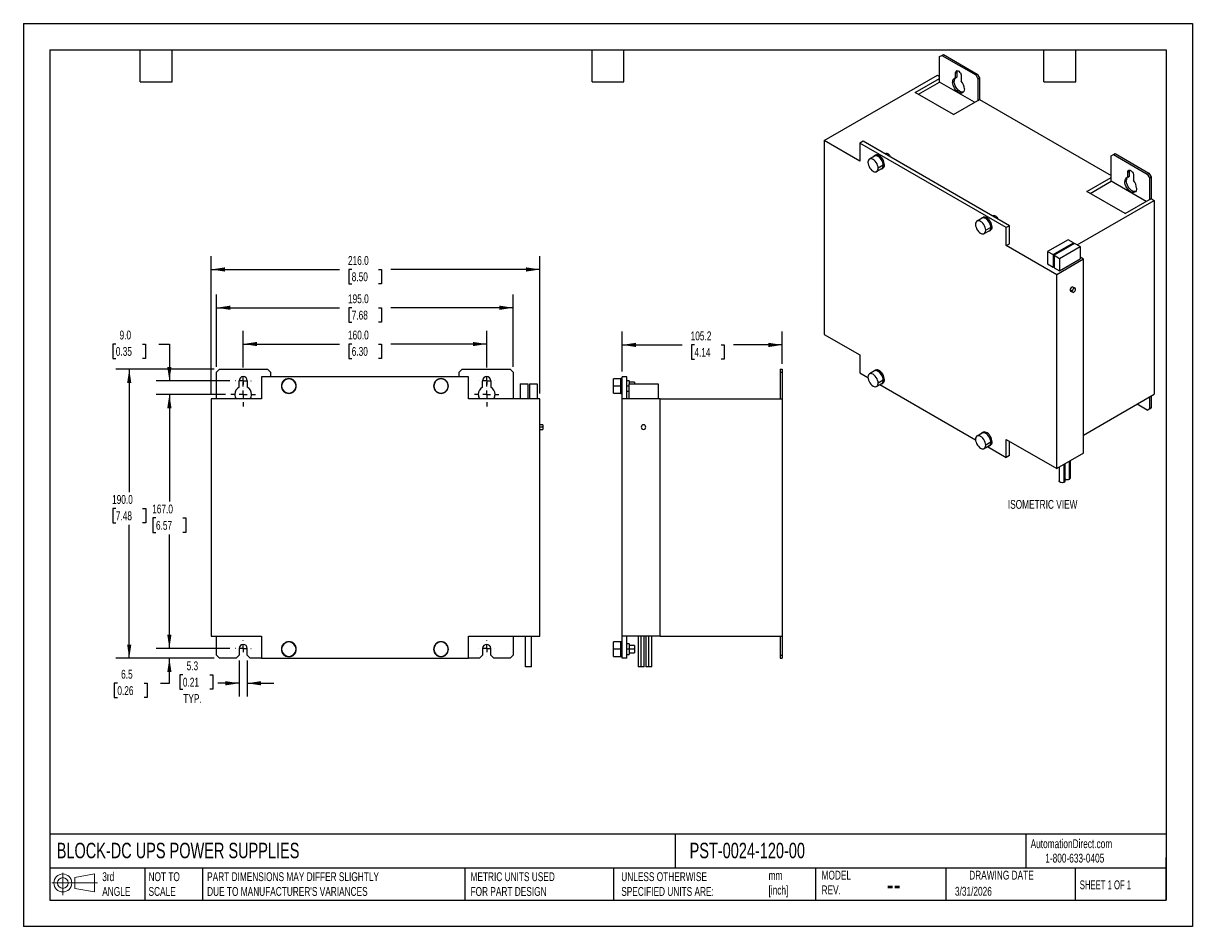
# Model space of a CAD drawing. Header units: millimetres. Extents: x 0 to 768, y 0 to 594.
import ezdxf

# ---------------------------------------------------------------- set-up
doc = ezdxf.new("R2010")
doc.units = ezdxf.units.MM
doc.header["$LTSCALE"] = 2.75
doc.linetypes.add('CENTERX2', pattern=[20.32, 12.7, -2.54, 2.54, -2.54])
doc.layers.add('CENTER', color=40, linetype='CENTERX2')
doc.layers.add('DIMENSIONS', color=140, linetype='Continuous', lineweight=25)
doc.layers.add('TEXT', color=140, linetype='Continuous', lineweight=25)
doc.styles.add('SLDTEXTSTYLE0', font='TXT', dxfattribs={"width": 0.7})
doc.styles.add('SLDTEXTSTYLE1', font='TXT', dxfattribs={"width": 0.65})
doc.dimstyles.new('SLDDIMSTYLE0', dxfattribs={"dimtxt": 5.934521, "dimasz": 9.0805, "dimexe": 0, "dimexo": 0.0625, "dimgap": 1.48363, "dimtad": 0, "dimtih": 1, "dimtoh": 1, "dimdec": 1, "dimrnd": 1e-09, "dimzin": 12, "dimdsep": 46, "dimtxsty": 'SLDTEXTSTYLE0', "dimsah": 1, "dimcen": 0.09, "dimadec": 0, "dimazin": 3, "dimtfac": 1, "dimtdec": 1, "dimtofl": 0, "dimtmove": 0, "dimatfit": 3, "dimfxl": 0, "dimfrac": 2, "dimtolj": 1, "dimtzin": 12, "dimarcsym": 0})
doc.dimstyles.new('SLDDIMSTYLE1', dxfattribs={"dimtxt": 5.934521, "dimasz": 9.0805, "dimexe": 0, "dimexo": 0.0625, "dimgap": 1.48363, "dimtad": 0, "dimtih": 1, "dimtoh": 1, "dimdec": 1, "dimrnd": 1e-09, "dimzin": 4, "dimdsep": 46, "dimtxsty": 'SLDTEXTSTYLE0', "dimsah": 1, "dimcen": 0.09, "dimadec": 0, "dimazin": 1, "dimtfac": 1, "dimtdec": 1, "dimtofl": 0, "dimtmove": 0, "dimatfit": 3, "dimfxl": 0, "dimfrac": 2, "dimtolj": 1, "dimtzin": 12, "dimarcsym": 0})
doc.dimstyles.new('SLDDIMSTYLE2', dxfattribs={"dimtxt": 5.934521, "dimasz": 9.0805, "dimexe": 0, "dimexo": 0.0625, "dimgap": 1.48363, "dimtad": 0, "dimtih": 1, "dimtoh": 1, "dimdec": 1, "dimrnd": 1e-09, "dimzin": 4, "dimdsep": 46, "dimtxsty": 'SLDTEXTSTYLE0', "dimsah": 1, "dimcen": 0.09, "dimadec": 0, "dimazin": 1, "dimtfac": 1, "dimtdec": 1, "dimtmove": 0, "dimatfit": 0, "dimfxl": 0, "dimfrac": 2, "dimtolj": 1, "dimtzin": 12, "dimarcsym": 0})
doc.dimstyles.new('SLDDIMSTYLE3', dxfattribs={"dimtxt": 5.934521, "dimasz": 9.0805, "dimexe": 0, "dimexo": 0.0625, "dimgap": 1.48363, "dimtad": 0, "dimtih": 1, "dimtoh": 1, "dimdec": 1, "dimrnd": 1e-09, "dimzin": 12, "dimdsep": 46, "dimtxsty": 'SLDTEXTSTYLE0', "dimsah": 1, "dimcen": 0.09, "dimadec": 0, "dimazin": 3, "dimtfac": 1, "dimtdec": 1, "dimtmove": 0, "dimatfit": 0, "dimfxl": 0, "dimfrac": 2, "dimtolj": 1, "dimtzin": 12, "dimarcsym": 0})

# ---------------------------------------------------------------- blocks, each defined once
blk = doc.blocks.new('Block11')
at = {"color": 7, "linetype": 'Continuous', "lineweight": 18}
for p, q in [((0, 7.92), (29.9, 7.92)), ((7.12, 14.6), (7.12, 0)), ((15.07, 11.46), (27.98, 13.84)), ((15.07, 4.39), (15.07, 11.46)), ((27.98, 13.84), (27.98, 2.01)), ((15.07, 4.39), (27.98, 2.01))]:
    blk.add_line(p, q, dxfattribs=at)
for radius in [5.91, 3.54]:
    blk.add_circle((7.12, 7.92), radius, dxfattribs=at)
blk = doc.blocks.new('Block12')
at = {"color": 7, "linetype": 'Continuous'}
blk.add_blockref('Block11', (0, 0), dxfattribs=at)
blk = doc.blocks.new('_D')
at = {"layer": 'DIMENSIONS'}
for p, q in [((393.53, 364.87), (393.53, 391.11)), ((498.73, 369.87), (498.73, 391.11)), ((393.53, 382.38), (432.92, 382.38)), ((440.96, 382.38), (438.97, 382.38)), ((438.97, 382.38), (438.97, 372.95)), ((458.6, 382.38), (460.59, 382.38)), ((460.59, 382.38), (460.59, 372.95)), ((498.73, 382.38), (466.64, 382.38)), ((438.97, 372.95), (440.96, 372.95)), ((460.59, 372.95), (458.6, 372.95))]:
    blk.add_line(p, q, dxfattribs=at)
for points in [[(393.53, 382.38), (402.61, 380.98), (402.61, 383.78)], [(498.73, 382.38), (489.65, 383.78), (489.65, 380.98)]]:
    blk.add_solid(points, dxfattribs=at)
at = {"layer": 'DIMENSIONS', "char_height": 5.821, "attachment_point": 1, "style": 'SLDTEXTSTYLE0'}
for s, insert in [('105.2', (438.49, 391.21)), ('4.14', (440.96, 380.45))]:
    blk.add_mtext(s, dxfattribs=dict(at, insert=insert))
blk = doc.blocks.new('_D_1')
at = {"layer": 'DIMENSIONS'}
for p, q in [((144.45, 367.56), (144.45, 391.69)), ((304.45, 367.56), (304.45, 391.69)), ((144.45, 382.96), (207.73, 382.96)), ((215.77, 382.96), (213.78, 382.96)), ((213.78, 382.96), (213.78, 373.52)), ((233.41, 382.96), (235.4, 382.96)), ((235.4, 382.96), (235.4, 373.52)), ((304.45, 382.96), (241.45, 382.96)), ((213.78, 373.52), (215.77, 373.52)), ((235.4, 373.52), (233.41, 373.52))]:
    blk.add_line(p, q, dxfattribs=at)
for points in [[(144.45, 382.96), (153.53, 381.56), (153.53, 384.35)], [(304.45, 382.96), (295.36, 384.35), (295.36, 381.56)]]:
    blk.add_solid(points, dxfattribs=at)
at = {"layer": 'DIMENSIONS', "char_height": 5.821, "attachment_point": 1, "style": 'SLDTEXTSTYLE0'}
for s, insert in [('160.0', (213.31, 391.79)), ('6.30', (215.77, 381.03))]:
    blk.add_mtext(s, dxfattribs=dict(at, insert=insert))
blk = doc.blocks.new('_D_2')
at = {"layer": 'DIMENSIONS'}
for p, q in [((126.95, 367.87), (126.95, 415.53)), ((321.95, 367.87), (321.95, 415.53)), ((126.95, 406.8), (207.73, 406.8)), ((215.77, 406.8), (213.78, 406.8)), ((213.78, 406.8), (213.78, 397.37)), ((233.41, 406.8), (235.4, 406.8)), ((235.4, 406.8), (235.4, 397.37)), ((321.95, 406.8), (241.45, 406.8)), ((213.78, 397.37), (215.77, 397.37)), ((235.4, 397.37), (233.41, 397.37))]:
    blk.add_line(p, q, dxfattribs=at)
for points in [[(126.95, 406.8), (136.03, 405.41), (136.03, 408.2)], [(321.95, 406.8), (312.86, 408.2), (312.86, 405.41)]]:
    blk.add_solid(points, dxfattribs=at)
at = {"layer": 'DIMENSIONS', "char_height": 5.821, "attachment_point": 1, "style": 'SLDTEXTSTYLE0'}
for s, insert in [('195.0', (213.31, 415.63)), ('7.68', (215.77, 404.87))]:
    blk.add_mtext(s, dxfattribs=dict(at, insert=insert))
blk = doc.blocks.new('_D_3')
at = {"layer": 'DIMENSIONS'}
for p, q in [((123.45, 350.37), (123.45, 440.7)), ((339.45, 350.37), (339.45, 440.7)), ((123.45, 431.97), (207.73, 431.97)), ((215.77, 431.97), (213.78, 431.97)), ((213.78, 431.97), (213.78, 422.54)), ((233.41, 431.97), (235.4, 431.97)), ((235.4, 431.97), (235.4, 422.54)), ((339.45, 431.97), (241.45, 431.97)), ((213.78, 422.54), (215.77, 422.54)), ((235.4, 422.54), (233.41, 422.54))]:
    blk.add_line(p, q, dxfattribs=at)
for points in [[(123.45, 431.97), (132.53, 430.58), (132.53, 433.37)], [(339.45, 431.97), (330.36, 433.37), (330.36, 430.58)]]:
    blk.add_solid(points, dxfattribs=at)
at = {"layer": 'DIMENSIONS', "char_height": 5.821, "attachment_point": 1, "style": 'SLDTEXTSTYLE0'}
for s, insert in [('216.0', (213.31, 440.81)), ('8.50', (215.77, 430.05))]:
    blk.add_mtext(s, dxfattribs=dict(at, insert=insert))
blk = doc.blocks.new('_D_4')
at = {"layer": 'DIMENSIONS'}
for p, q in [((132.91, 349.87), (87.21, 349.87)), ((95.95, 349.87), (95.95, 279.38)), ((87.13, 268.62), (85.13, 268.62)), ((85.13, 268.62), (85.13, 259.18)), ((104.76, 268.62), (106.76, 268.62)), ((106.76, 268.62), (106.76, 259.18)), ((85.13, 259.18), (87.13, 259.18)), ((95.95, 182.87), (95.95, 257.85)), ((106.76, 259.18), (104.76, 259.18)), ((135.76, 182.87), (87.21, 182.87))]:
    blk.add_line(p, q, dxfattribs=at)
for points in [[(95.95, 349.87), (94.55, 340.79), (97.34, 340.79)], [(95.95, 182.87), (97.34, 191.95), (94.55, 191.95)]]:
    blk.add_solid(points, dxfattribs=at)
at = {"layer": 'DIMENSIONS', "char_height": 5.821, "attachment_point": 1, "style": 'SLDTEXTSTYLE0'}
for s, insert in [('167.0', (84.66, 277.45)), ('6.57', (87.13, 266.69))]:
    blk.add_mtext(s, dxfattribs=dict(at, insert=insert))
blk = doc.blocks.new('_D_5')
at = {"layer": 'DIMENSIONS'}
for p, q in [((125.45, 366.37), (60.84, 366.37)), ((69.57, 366.37), (69.57, 285.64)), ((60.75, 274.88), (58.76, 274.88)), ((58.76, 274.88), (58.76, 265.45)), ((78.39, 274.88), (80.38, 274.88)), ((80.38, 274.88), (80.38, 265.45)), ((58.76, 265.45), (60.75, 265.45)), ((69.57, 176.37), (69.57, 264.12)), ((80.38, 265.45), (78.39, 265.45)), ((125.45, 176.37), (60.84, 176.37))]:
    blk.add_line(p, q, dxfattribs=at)
for points in [[(69.57, 366.37), (68.17, 357.29), (70.96, 357.29)], [(69.57, 176.37), (70.96, 185.45), (68.17, 185.45)]]:
    blk.add_solid(points, dxfattribs=at)
at = {"layer": 'DIMENSIONS', "char_height": 5.821, "attachment_point": 1, "style": 'SLDTEXTSTYLE0'}
for s, insert in [('190.0', (58.28, 283.71)), ('7.48', (60.75, 272.95))]:
    blk.add_mtext(s, dxfattribs=dict(at, insert=insert))
blk = doc.blocks.new('_D_6')
at = {"layer": 'DIMENSIONS'}
for p, q in [((60.73, 382.96), (58.73, 382.96)), ((58.73, 382.96), (58.73, 373.52)), ((78.36, 382.96), (80.35, 382.96)), ((80.35, 382.96), (80.35, 373.52)), ((89.06, 382.96), (95.95, 382.96)), ((95.95, 382.96), (95.95, 358.87)), ((58.73, 373.52), (60.73, 373.52)), ((80.35, 373.52), (78.36, 373.52)), ((135.76, 358.87), (87.21, 358.87)), ((132.91, 349.87), (87.21, 349.87)), ((95.95, 349.87), (95.95, 332.41))]:
    blk.add_line(p, q, dxfattribs=at)
for points in [[(95.95, 358.87), (97.34, 367.95), (94.55, 367.95)], [(95.95, 349.87), (94.55, 340.79), (97.34, 340.79)]]:
    blk.add_solid(points, dxfattribs=at)
at = {"layer": 'DIMENSIONS', "char_height": 5.821, "attachment_point": 1, "style": 'SLDTEXTSTYLE0'}
for s, insert in [('9.0', (63.2, 391.79)), ('0.35', (60.73, 381.03))]:
    blk.add_mtext(s, dxfattribs=dict(at, insert=insert))
blk = doc.blocks.new('_D_7')
at = {"layer": 'DIMENSIONS'}
for p, q in [((95.95, 182.87), (95.95, 200.34)), ((135.76, 182.87), (87.21, 182.87)), ((125.45, 176.37), (87.21, 176.37)), ((95.95, 159.97), (95.95, 176.37)), ((61.76, 159.97), (59.77, 159.97)), ((59.77, 159.97), (59.77, 150.54)), ((79.4, 159.97), (81.39, 159.97)), ((81.39, 159.97), (81.39, 150.54)), ((90.1, 159.97), (95.95, 159.97)), ((59.77, 150.54), (61.76, 150.54)), ((81.39, 150.54), (79.4, 150.54))]:
    blk.add_line(p, q, dxfattribs=at)
for points in [[(95.95, 182.87), (97.34, 191.95), (94.55, 191.95)], [(95.95, 176.37), (94.55, 167.29), (97.34, 167.29)]]:
    blk.add_solid(points, dxfattribs=at)
at = {"layer": 'DIMENSIONS', "char_height": 5.821, "attachment_point": 1, "style": 'SLDTEXTSTYLE0'}
for s, insert in [('6.5', (64.23, 168.81)), ('0.26', (61.76, 158.04))]:
    blk.add_mtext(s, dxfattribs=dict(at, insert=insert))
blk = doc.blocks.new('_D_8')
at = {"layer": 'DIMENSIONS'}
for p, q in [((141.8, 174.88), (141.8, 151.24)), ((147.1, 174.88), (147.1, 151.24)), ((104.8, 165.52), (102.81, 165.52)), ((102.81, 165.52), (102.81, 156.09)), ((122.44, 165.52), (124.43, 165.52)), ((124.43, 165.52), (124.43, 156.09)), ((102.81, 156.09), (104.8, 156.09)), ((124.43, 156.09), (122.44, 156.09)), ((141.8, 159.97), (127.75, 159.97)), ((147.1, 159.97), (164.56, 159.97))]:
    blk.add_line(p, q, dxfattribs=at)
for points in [[(141.8, 159.97), (132.71, 161.37), (132.71, 158.58)], [(147.1, 159.97), (156.18, 158.58), (156.18, 161.37)]]:
    blk.add_solid(points, dxfattribs=at)
at = {"layer": 'DIMENSIONS', "char_height": 5.821, "attachment_point": 1, "style": 'SLDTEXTSTYLE0'}
for s, insert in [('5.3', (107.27, 174.36)), ('0.21', (104.8, 163.6)), ('TYP.', (105.09, 152.84))]:
    blk.add_mtext(s, dxfattribs=dict(at, insert=insert))
blk = doc.blocks.new('SW_CENTERMARKSYMBOL_0')
at = {"layer": 'CENTER', "color": 0}
for p, q in [((-5.08, 0), (-5.19, 0)), ((0, 0), (-2.54, 0)), ((0, 5.08), (0, 5.19)), ((0, 0), (0, 2.54)), ((0, 0), (0, -2.54)), ((0, 0), (2.54, 0)), ((5.08, 0), (5.19, 0)), ((0, -5.08), (0, -5.19))]:
    blk.add_line(p, q, dxfattribs=at)
blk = doc.blocks.new('SW_CENTERMARKSYMBOL_1')
at = {"layer": 'CENTER', "color": 0}
for p, q in [((0, 5.08), (0, 8.04)), ((-5.08, 0), (-8.04, 0)), ((0, 0), (-2.54, 0)), ((0, 0), (0, 2.54)), ((0, 0), (0, -2.54)), ((0, 0), (2.54, 0)), ((5.08, 0), (8.04, 0)), ((0, -5.08), (0, -8.04))]:
    blk.add_line(p, q, dxfattribs=at)
blk = doc.blocks.new('SW_CENTERMARKSYMBOL_2')
at = {"layer": 'CENTER', "color": 0}
for p, q in [((-5.08, 0), (-5.19, 0)), ((0, 0), (-2.54, 0)), ((0, 5.08), (0, 5.19)), ((0, 0), (0, 2.54)), ((0, 0), (0, -2.54)), ((0, 0), (2.54, 0)), ((5.08, 0), (5.19, 0)), ((0, -5.08), (0, -5.19))]:
    blk.add_line(p, q, dxfattribs=at)
blk = doc.blocks.new('SW_CENTERMARKSYMBOL_3')
at = {"layer": 'CENTER', "color": 0}
for p, q in [((0, 5.08), (0, 8.04)), ((-5.08, 0), (-8.04, 0)), ((0, 0), (-2.54, 0)), ((0, 0), (0, 2.54)), ((0, 0), (0, -2.54)), ((0, 0), (2.54, 0)), ((5.08, 0), (8.04, 0)), ((0, -5.08), (0, -8.04))]:
    blk.add_line(p, q, dxfattribs=at)
blk = doc.blocks.new('SW_CENTERMARKSYMBOL_4')
at = {"layer": 'CENTER', "color": 0}
for p, q in [((-5.08, 0), (-5.19, 0)), ((0, 0), (-2.54, 0)), ((0, 5.08), (0, 5.19)), ((0, 0), (0, 2.54)), ((0, 0), (0, -2.54)), ((0, 0), (2.54, 0)), ((5.08, 0), (5.19, 0)), ((0, -5.08), (0, -5.19))]:
    blk.add_line(p, q, dxfattribs=at)
blk = doc.blocks.new('SW_CENTERMARKSYMBOL_5')
at = {"layer": 'CENTER', "color": 0}
for p, q in [((-5.08, 0), (-5.19, 0)), ((0, 0), (-2.54, 0)), ((0, 5.08), (0, 5.19)), ((0, 0), (0, 2.54)), ((0, 0), (0, -2.54)), ((0, 0), (2.54, 0)), ((5.08, 0), (5.19, 0)), ((0, -5.08), (0, -5.19))]:
    blk.add_line(p, q, dxfattribs=at)

msp = doc.modelspace()

# ---------------------------------------------------------------- linework, layer by layer
at = {"color": 7, "linetype": 'Continuous'}
for p, q in [((0.01, 593.73), (0.01, 0.01)), ((0.01, 593.73), (768.36, 593.73)), ((768.36, 593.73), (768.36, 0.01)), ((768.36, 0.01), (0.01, 0.01))]:
    msp.add_line(p, q, dxfattribs=at)
for p, q in [((602.12, 571.86), (603.53, 572.68)), ((602.12, 557.57), (602.12, 571.86)), ((603.53, 572.68), (604.59, 573.29)), ((603.53, 572.68), (625.8, 559.82)), ((604.59, 573.29), (626.87, 560.43)), ((612.62, 561.31), (613.68, 561.92)), ((612.62, 557.9), (612.62, 561.31)), ((613.68, 558.51), (613.68, 561.92)), ((526.31, 516.67), (600.7, 559.61)), ((586.14, 548.35), (602.12, 557.57)), ((588.26, 547.12), (602.12, 555.12)), ((600.7, 559.61), (602.12, 558.8)), ((602.12, 555.12), (602.12, 557.57)), ((625.1, 541.86), (602.12, 555.12)), ((610.6, 555.12), (611.66, 555.74)), ((612.62, 557.9), (613.68, 558.51)), ((616.36, 559.15), (616.36, 555.73)), ((625.8, 559.82), (626.87, 560.43)), ((625.8, 559.82), (627.22, 557.37)), ((626.87, 560.43), (628.28, 557.98)), ((627.22, 557.37), (628.28, 557.98)), ((627.22, 557.37), (627.22, 543.08)), ((628.28, 557.98), (628.28, 543.69)), ((611.24, 533.86), (586.14, 548.35)), ((611.24, 533.86), (627.22, 543.08)), ((627.22, 543.08), (628.28, 543.69)), ((628.28, 543.69), (714.9, 493.69)), ((526.31, 516.67), (526.31, 389.29)), ((549.65, 503.2), (526.31, 516.67)), ((551.77, 516.26), (549.65, 515.04)), ((549.65, 515.04), (549.65, 503.2)), ((645.82, 459.52), (549.65, 515.04)), ((647.94, 460.75), (551.77, 516.26)), ((566.78, 508.22), (566.24, 507.91)), ((714.9, 506.75), (716.31, 507.57)), ((716.31, 507.57), (717.37, 508.18)), ((716.31, 507.57), (738.59, 494.71)), ((717.37, 508.18), (739.65, 495.32)), ((559.3, 506.5), (555.97, 504.58)), ((559.93, 507.04), (559.22, 506.63)), ((565.03, 500.45), (561.71, 498.53)), ((565.13, 500.39), (565.84, 500.79)), ((714.9, 492.46), (714.9, 506.75)), ((560.72, 496.35), (564.04, 498.27)), ((564.12, 498.14), (564.83, 498.55)), ((698.92, 483.24), (714.9, 492.46)), ((714.9, 490.02), (714.9, 492.46)), ((725.75, 496), (726.81, 496.61)), ((725.75, 492.58), (725.75, 496)), ((725.75, 492.58), (726.81, 493.2)), ((726.81, 493.2), (726.81, 496.61)), ((729.5, 493.83), (729.5, 490.42)), ((738.59, 494.71), (739.65, 495.32)), ((738.59, 494.71), (740, 492.26)), ((739.65, 495.32), (741.06, 492.88)), ((740, 492.26), (741.06, 492.88)), ((740, 492.26), (740, 477.97)), ((741.06, 492.88), (741.06, 478.59)), ((701.04, 482.01), (714.9, 490.02)), ((737.88, 476.75), (714.9, 490.02)), ((723.74, 489.81), (724.8, 490.42)), ((692.52, 448.11), (743.18, 477.36)), ((724.02, 468.75), (698.92, 483.24)), ((724.02, 468.75), (740, 477.97)), ((740, 477.97), (741.06, 478.59)), ((741.06, 478.59), (743.18, 477.36)), ((743.18, 477.36), (743.18, 349.98)), ((630.01, 465.68), (626.68, 463.76)), ((630.64, 466.22), (629.93, 465.81)), ((637.49, 467.4), (636.95, 467.09)), ((631.43, 455.53), (634.76, 457.45)), ((635.74, 459.63), (632.42, 457.71)), ((634.83, 457.32), (635.54, 457.73)), ((635.85, 459.56), (636.55, 459.97)), ((647.94, 460.75), (645.82, 459.52)), ((645.82, 447.68), (645.82, 459.52)), ((647.94, 448.91), (647.94, 460.75)), ((645.82, 447.68), (647.94, 448.91)), ((679.05, 428.5), (645.82, 447.68)), ((686.58, 451.54), (673.07, 443.75)), ((676.61, 441.71), (690.12, 449.5)), ((690.82, 449.09), (677.32, 441.3)), ((680.85, 439.26), (694.36, 447.05)), ((690.12, 449.5), (686.58, 451.54)), ((690.12, 449.5), (690.12, 448.69)), ((694.36, 447.05), (690.82, 449.09)), ((694.36, 447.05), (694.36, 438.89)), ((673.07, 443.75), (673.07, 435.58)), ((673.07, 443.75), (676.61, 441.71)), ((676.61, 441.71), (676.61, 433.54)), ((677.32, 441.3), (680.85, 439.26)), ((677.32, 441.3), (677.32, 433.13)), ((696.73, 438.7), (679.05, 428.5)), ((680.85, 439.26), (680.85, 431.09)), ((680.85, 431.09), (694.36, 438.89)), ((696.73, 438.7), (694.36, 440.07)), ((696.73, 311.32), (696.73, 438.7)), ((673.07, 435.58), (676.61, 433.54)), ((676.61, 433.54), (677.32, 433.95)), ((677.32, 433.13), (680.85, 431.09)), ((679.05, 301.12), (679.05, 428.5)), ((689.3, 417.68), (687.89, 418.5)), ((688.2, 417.81), (689.61, 416.99)), ((691.11, 419.59), (689.7, 420.41)), ((526.31, 389.29), (549.65, 375.82)), ((549.65, 375.82), (549.65, 363.98)), ((126.95, 364.37), (128.95, 366.37)), ((126.95, 346.87), (126.95, 364.37)), ((128.95, 366.37), (160.45, 366.37)), ((156.45, 361.37), (156.45, 346.87)), ((292.45, 361.37), (156.45, 361.37)), ((160.45, 366.37), (162.45, 364.37)), ((162.45, 364.37), (162.45, 361.37)), ((286.45, 364.37), (288.45, 366.37)), ((286.45, 361.37), (286.45, 364.37)), ((288.45, 366.37), (319.95, 366.37)), ((292.45, 346.87), (292.45, 361.37)), ((319.95, 366.37), (321.95, 364.37)), ((321.95, 364.37), (321.95, 346.87)), ((396.53, 361.37), (393.53, 361.37)), ((393.53, 346.87), (393.53, 361.37)), ((396.53, 346.87), (396.53, 361.37)), ((497.23, 366.37), (497.23, 364.37)), ((497.23, 366.37), (498.73, 366.37)), ((497.23, 364.37), (497.23, 346.87)), ((497.23, 364.37), (498.73, 364.37)), ((498.73, 366.37), (498.73, 364.37)), ((498.73, 364.37), (498.73, 346.87)), ((549.65, 363.98), (554.99, 360.89)), ((559.3, 365.24), (555.97, 363.32)), ((559.93, 365.78), (559.22, 365.37)), ((141.8, 354.69), (141.8, 358.87)), ((147.1, 358.87), (147.1, 354.69)), ((301.8, 354.69), (301.8, 358.87)), ((307.1, 358.87), (307.1, 354.69)), ((326.55, 356.87), (331.55, 356.87)), ((326.55, 356.87), (326.55, 346.87)), ((331.55, 356.87), (331.55, 346.87)), ((332.55, 356.87), (332.55, 346.87)), ((332.55, 356.87), (337.55, 356.87)), ((337.55, 356.87), (337.55, 346.87)), ((392.53, 360.12), (387.83, 360.12)), ((387.83, 355.37), (387.83, 360.12)), ((387.83, 350.62), (387.83, 355.37)), ((392.53, 355.37), (387.83, 355.37)), ((393.53, 360.27), (392.53, 360.27)), ((392.53, 355.37), (392.53, 360.27)), ((392.53, 355.37), (393.53, 355.37)), ((392.53, 350.47), (392.53, 355.37)), ((398.03, 358.87), (396.53, 358.87)), ((397.98, 355.37), (396.53, 355.37)), ((397.98, 356.87), (397.98, 346.87)), ((397.98, 356.87), (417.08, 356.87)), ((398.03, 358.87), (398.03, 356.87)), ((401.53, 357.87), (398.03, 357.87)), ((401.53, 357.87), (401.53, 356.87)), ((417.08, 356.87), (417.08, 346.87)), ((560.72, 355.09), (564.04, 357.01)), ((565.03, 359.18), (561.71, 357.27)), ((562.88, 356.34), (625.71, 320.07)), ((564.12, 356.88), (564.83, 357.29)), ((565.13, 359.12), (565.84, 359.53)), ((123.45, 346.87), (123.45, 190.87)), ((156.45, 346.87), (123.45, 346.87)), ((339.45, 346.87), (292.45, 346.87)), ((339.45, 190.87), (339.45, 346.87)), ((387.83, 350.62), (392.53, 350.62)), ((392.53, 350.47), (393.53, 350.47)), ((393.53, 190.87), (393.53, 346.87)), ((418.53, 346.87), (393.53, 346.87)), ((396.53, 351.87), (397.98, 351.87)), ((418.53, 190.87), (418.53, 346.87)), ((418.53, 346.87), (498.73, 346.87)), ((498.73, 346.87), (498.73, 190.87)), ((696.73, 323.16), (743.18, 349.98)), ((740, 348.14), (740, 340.39)), ((741.06, 348.76), (741.06, 341)), ((738.59, 339.57), (731.87, 343.45)), ((740, 340.39), (738.59, 339.57)), ((738.59, 339.57), (739.65, 340.18)), ((741.06, 341), (739.65, 340.18)), ((740, 340.39), (741.06, 341)), ((341.45, 329.87), (339.45, 329.87)), ((341.45, 328.37), (339.45, 328.37)), ((339.45, 326.87), (341.45, 326.87)), ((341.45, 329.87), (341.45, 328.37)), ((341.45, 328.37), (341.45, 326.87)), ((630.01, 324.42), (626.68, 322.5)), ((630.64, 324.96), (629.93, 324.55)), ((631.43, 314.27), (634.76, 316.19)), ((635.74, 318.36), (632.42, 316.45)), ((633.59, 315.52), (645.82, 308.46)), ((634.83, 316.06), (635.54, 316.47)), ((635.85, 318.3), (636.55, 318.71)), ((645.82, 320.3), (679.05, 301.12)), ((645.82, 308.46), (645.82, 320.3)), ((647.94, 309.69), (647.94, 319.08)), ((647.94, 309.69), (645.82, 308.46)), ((696.73, 311.32), (679.05, 301.12)), ((680.59, 302.01), (680.59, 292.95)), ((684, 292.14), (684, 303.98)), ((684.59, 292.95), (684.59, 304.31)), ((687.53, 294.18), (687.53, 306.02)), ((688.12, 294.99), (688.12, 306.36)), ((123.45, 190.87), (156.45, 190.87)), ((126.95, 178.37), (126.95, 190.87)), ((156.45, 190.87), (156.45, 176.37)), ((292.45, 190.87), (339.45, 190.87)), ((292.45, 176.37), (292.45, 190.87)), ((321.95, 190.87), (321.95, 178.37)), ((329.95, 170.87), (329.95, 190.87)), ((333.95, 170.87), (333.95, 190.87)), ((392.53, 187.12), (387.83, 187.12)), ((387.83, 182.37), (387.83, 187.12)), ((393.53, 187.27), (392.53, 187.27)), ((392.53, 182.37), (392.53, 187.27)), ((418.53, 190.87), (393.53, 190.87)), ((393.53, 176.37), (393.53, 190.87)), ((396.53, 176.37), (396.53, 190.87)), ((398.03, 185.87), (396.53, 185.87)), ((398.03, 185.87), (398.03, 182.37)), ((401.53, 184.87), (398.03, 184.87)), ((401.53, 184.87), (401.53, 182.37)), ((404.03, 190.87), (404.03, 170.87)), ((406.03, 170.87), (406.03, 190.87)), ((408.03, 170.87), (408.03, 190.87)), ((409.03, 190.87), (409.03, 170.87)), ((411.03, 170.87), (411.03, 190.87)), ((413.03, 170.87), (413.03, 190.87)), ((418.53, 190.87), (498.73, 190.87)), ((497.23, 190.87), (497.23, 178.37)), ((498.73, 190.87), (498.73, 178.37)), ((128.95, 176.37), (126.95, 178.37)), ((141.8, 178.37), (139.8, 176.37)), ((141.8, 182.87), (141.8, 178.37)), ((147.1, 178.37), (147.1, 182.87)), ((149.1, 176.37), (147.1, 178.37)), ((301.8, 178.37), (299.8, 176.37)), ((301.8, 182.87), (301.8, 178.37)), ((307.1, 178.37), (307.1, 182.87)), ((309.1, 176.37), (307.1, 178.37)), ((321.95, 178.37), (319.95, 176.37)), ((387.83, 177.62), (387.83, 182.37)), ((392.53, 182.37), (387.83, 182.37)), ((387.83, 177.62), (392.53, 177.62)), ((392.53, 182.37), (393.53, 182.37)), ((392.53, 177.47), (392.53, 182.37)), ((392.53, 177.47), (393.53, 177.47)), ((398.03, 182.37), (396.53, 182.37)), ((396.53, 178.87), (398.03, 178.87)), ((398.03, 182.37), (398.03, 178.87)), ((401.53, 182.37), (398.03, 182.37)), ((398.03, 179.87), (401.53, 179.87)), ((401.53, 182.37), (401.53, 179.87)), ((497.23, 178.37), (497.23, 176.37)), ((497.23, 178.37), (498.73, 178.37)), ((498.73, 178.37), (498.73, 176.37)), ((139.8, 176.37), (128.95, 176.37)), ((156.45, 176.37), (149.1, 176.37)), ((156.45, 176.37), (292.45, 176.37)), ((299.8, 176.37), (292.45, 176.37)), ((319.95, 176.37), (309.1, 176.37)), ((333.95, 170.87), (329.95, 170.87)), ((396.53, 176.37), (393.53, 176.37)), ((406.03, 170.87), (404.03, 170.87)), ((408.03, 170.87), (406.03, 170.87)), ((411.03, 170.87), (409.03, 170.87)), ((413.03, 170.87), (411.03, 170.87)), ((497.23, 176.37), (498.73, 176.37))]:
    msp.add_line(p, q)
at = {"flags": 128}
for points in [[(612.62, 561.31), (612.69, 561.88), (612.91, 562.31), (613.26, 562.57), (613.71, 562.65), (614.22, 562.52), (614.76, 562.22), (615.27, 561.75), (615.72, 561.16), (616.07, 560.49), (616.29, 559.8), (616.36, 559.15)], [(613.68, 561.92), (613.75, 562.49), (613.81, 562.64)], [(618.38, 550.63), (618.29, 549.75), (618.04, 549), (617.64, 548.42), (617.09, 548.04), (616.44, 547.87), (615.69, 547.91), (614.9, 548.18), (614.08, 548.65), (613.29, 549.3), (612.55, 550.11), (611.89, 551.04), (611.34, 552.06), (610.94, 553.1), (610.69, 554.14), (610.6, 555.12)], [(617.72, 548.51), (617.5, 548.48), (616.75, 548.53), (615.96, 548.79), (615.14, 549.26), (614.35, 549.91), (613.61, 550.72), (612.95, 551.66), (612.41, 552.67), (612, 553.72), (611.75, 554.75), (611.66, 555.74)], [(565.84, 500.79), (565.77, 501.67), (565.54, 502.59), (565.18, 503.53), (564.7, 504.43), (564.11, 505.26), (563.45, 505.98), (562.74, 506.56), (562.01, 506.98), (561.31, 507.22), (560.64, 507.26), (560.06, 507.11), (559.93, 507.04)], [(566.78, 508.22), (566.99, 508.31), (567.49, 508.32), (568.03, 508.1), (568.58, 507.69), (569.07, 507.11), (569.46, 506.43), (569.65, 505.94)], [(561.71, 498.53), (561.62, 499.44), (561.37, 500.4), (560.97, 501.37), (560.44, 502.29), (559.8, 503.12), (559.09, 503.82), (558.35, 504.35), (557.6, 504.68), (556.89, 504.8), (556.25, 504.71), (555.72, 504.4), (555.32, 503.9), (555.07, 503.22), (554.99, 502.41)], [(554.99, 502.41), (555.07, 501.49), (555.32, 500.53), (555.72, 499.56), (556.25, 498.64), (556.89, 497.81), (557.6, 497.12), (558.35, 496.59), (559.09, 496.25), (559.8, 496.13), (560.44, 496.23), (560.97, 496.53), (561.37, 497.04), (561.62, 497.71), (561.71, 498.53)], [(565.13, 500.39), (565.06, 501.26), (564.84, 502.19), (564.47, 503.12), (563.99, 504.02), (563.4, 504.85), (562.74, 505.57), (562.03, 506.16), (561.31, 506.57), (560.6, 506.81), (559.94, 506.85), (559.35, 506.7), (558.87, 506.36), (558.69, 506.15)], [(565.03, 500.45), (564.94, 501.36), (564.7, 502.32), (564.3, 503.29), (563.76, 504.21), (563.13, 505.04), (562.42, 505.74), (561.67, 506.26), (560.92, 506.6), (560.21, 506.72), (559.58, 506.63), (559.3, 506.5)], [(725.75, 496), (725.83, 496.56), (726.05, 497), (726.4, 497.26), (726.85, 497.33), (727.36, 497.21), (727.89, 496.9), (728.41, 496.43), (728.85, 495.84), (729.2, 495.18), (729.43, 494.49), (729.5, 493.83)], [(726.81, 496.61), (726.89, 497.18), (726.94, 497.32)], [(731.52, 485.32), (731.43, 484.44), (731.18, 483.69), (730.77, 483.11), (730.23, 482.73), (729.57, 482.55), (728.83, 482.6), (728.03, 482.87), (727.22, 483.33), (726.43, 483.99), (725.68, 484.8), (725.03, 485.73), (724.48, 486.74), (724.07, 487.79), (723.82, 488.83), (723.74, 489.81)], [(730.86, 483.2), (730.63, 483.17), (729.89, 483.21), (729.1, 483.48), (728.28, 483.95), (727.49, 484.6), (726.74, 485.41), (726.09, 486.34), (725.54, 487.36), (725.14, 488.4), (724.88, 489.44), (724.8, 490.42)], [(632.42, 457.71), (632.33, 458.62), (632.08, 459.58), (631.68, 460.55), (631.15, 461.47), (630.51, 462.3), (629.8, 463), (629.06, 463.52), (628.31, 463.86), (627.6, 463.98), (626.96, 463.89), (626.43, 463.58), (626.03, 463.08), (625.78, 462.4), (625.7, 461.59)], [(625.7, 461.59), (625.78, 460.67), (626.03, 459.71), (626.43, 458.74), (626.96, 457.82), (627.6, 456.99), (628.31, 456.3), (629.06, 455.77), (629.8, 455.43), (630.51, 455.31), (631.15, 455.4), (631.68, 455.71), (632.08, 456.22), (632.33, 456.89), (632.42, 457.71)], [(635.85, 459.56), (635.77, 460.44), (635.55, 461.36), (635.18, 462.3), (634.7, 463.2), (634.11, 464.03), (633.45, 464.75), (632.74, 465.33), (632.02, 465.75), (631.31, 465.99), (630.65, 466.03), (630.06, 465.88), (629.58, 465.53), (629.4, 465.33)], [(635.74, 459.63), (635.66, 460.54), (635.41, 461.5), (635.01, 462.47), (634.47, 463.39), (633.84, 464.22), (633.13, 464.91), (632.38, 465.44), (631.63, 465.78), (630.92, 465.9), (630.29, 465.81), (630.01, 465.68)], [(636.55, 459.97), (636.48, 460.85), (636.25, 461.77), (635.89, 462.71), (635.41, 463.61), (634.82, 464.44), (634.16, 465.16), (633.45, 465.74), (632.73, 466.16), (632.02, 466.4), (631.36, 466.44), (630.77, 466.28), (630.64, 466.22)], [(637.49, 467.4), (637.71, 467.49), (638.2, 467.5), (638.74, 467.28), (639.29, 466.86), (639.78, 466.29), (640.17, 465.61), (640.36, 465.12)], [(689.7, 420.41), (689.35, 420.47), (688.95, 420.33), (688.54, 420.01), (688.2, 419.54), (687.97, 419.01), (687.89, 418.5)], [(687.89, 418.5), (687.97, 418.07), (688.2, 417.81), (688.2, 417.81)], [(691.42, 418.9), (691.34, 419.33), (691.11, 419.59), (690.77, 419.66), (690.36, 419.52), (689.96, 419.19), (689.61, 418.72), (689.38, 418.19), (689.3, 417.68)], [(689.3, 417.68), (689.38, 417.26), (689.61, 416.99), (689.96, 416.93), (690.36, 417.07), (690.77, 417.39), (691.11, 417.86), (691.34, 418.39), (691.42, 418.9)], [(561.71, 357.27), (561.62, 358.18), (561.37, 359.14), (560.97, 360.11), (560.44, 361.03), (559.8, 361.86), (559.09, 362.55), (558.35, 363.08), (557.6, 363.42), (556.89, 363.54), (556.25, 363.45), (555.72, 363.14), (555.32, 362.63), (555.07, 361.96), (554.99, 361.14)], [(554.99, 361.14), (555.07, 360.23), (555.32, 359.27), (555.72, 358.3), (556.25, 357.38), (556.89, 356.55), (557.6, 355.86), (558.35, 355.33), (559.09, 354.99), (559.8, 354.87), (560.44, 354.96), (560.97, 355.27), (561.37, 355.78), (561.62, 356.45), (561.71, 357.27)], [(565.13, 359.12), (565.06, 360), (564.84, 360.92), (564.47, 361.86), (563.99, 362.76), (563.4, 363.59), (562.74, 364.31), (562.03, 364.89), (561.31, 365.31), (560.6, 365.55), (559.94, 365.59), (559.35, 365.44), (558.87, 365.09), (558.69, 364.89)], [(565.03, 359.18), (564.94, 360.1), (564.7, 361.06), (564.3, 362.03), (563.76, 362.95), (563.13, 363.78), (562.42, 364.47), (561.67, 365), (560.92, 365.34), (560.21, 365.46), (559.58, 365.36), (559.3, 365.24)], [(565.84, 359.53), (565.77, 360.41), (565.54, 361.33), (565.18, 362.27), (564.7, 363.17), (564.11, 364), (563.45, 364.72), (562.74, 365.3), (562.01, 365.72), (561.31, 365.96), (560.64, 366), (560.06, 365.84), (559.93, 365.78)], [(632.42, 316.45), (632.33, 317.36), (632.08, 318.32), (631.68, 319.29), (631.15, 320.21), (630.51, 321.04), (629.8, 321.73), (629.06, 322.26), (628.31, 322.6), (627.6, 322.72), (626.96, 322.63), (626.43, 322.32), (626.03, 321.81), (625.78, 321.14), (625.7, 320.32)], [(635.85, 318.3), (635.77, 319.18), (635.55, 320.1), (635.18, 321.04), (634.7, 321.94), (634.11, 322.77), (633.45, 323.49), (632.74, 324.07), (632.02, 324.49), (631.31, 324.73), (630.65, 324.77), (630.06, 324.62), (629.58, 324.27), (629.4, 324.07)], [(635.74, 318.36), (635.66, 319.28), (635.41, 320.24), (635.01, 321.21), (634.47, 322.13), (633.84, 322.96), (633.13, 323.65), (632.38, 324.18), (631.63, 324.52), (630.92, 324.64), (630.29, 324.54), (630.01, 324.42)], [(636.55, 318.71), (636.48, 319.59), (636.25, 320.51), (635.89, 321.45), (635.41, 322.35), (634.82, 323.18), (634.16, 323.9), (633.45, 324.48), (632.73, 324.9), (632.02, 325.13), (631.36, 325.18), (630.77, 325.02), (630.64, 324.96)], [(625.7, 320.32), (625.78, 319.41), (626.03, 318.45), (626.43, 317.48), (626.96, 316.56), (627.6, 315.73), (628.31, 315.03), (629.06, 314.51), (629.8, 314.17), (630.51, 314.05), (631.15, 314.14), (631.68, 314.45), (632.08, 314.95), (632.33, 315.63), (632.42, 316.45)], [(684, 292.14), (683.43, 291.91), (682.76, 291.8), (682.07, 291.84), (681.44, 292.01), (680.95, 292.29), (680.65, 292.65), (680.59, 292.95)]]:
    msp.add_lwpolyline(points, dxfattribs=at)
for centre, radius, start, end in [((612.97, 555.52), 2.4, 98.47206, 189.49198), ((614.76, 555.94), 3.1, 141.71226, 183.71363), ((609.92, 550.24), 8.47, 2.67996, 40.45277), ((562.96, 500.07), 2.2, 282.68117, 8.30804), ((562.71, 500.19), 2.33, 304.91595, 6.39623), ((563.42, 500.54), 2.44, 305.32586, 5.98632), ((726.11, 490.21), 2.4, 98.47206, 189.49198), ((727.89, 490.62), 3.1, 141.71226, 183.71363), ((723.06, 484.93), 8.47, 2.67996, 40.45277), ((633.67, 459.25), 2.2, 282.68117, 8.30804), ((633.42, 459.37), 2.33, 304.91595, 6.39623), ((634.13, 459.72), 2.44, 305.32586, 5.98632), ((144.45, 358.87), 2.65, 0, 180), ((304.45, 358.87), 2.65, 0, 180), ((144.45, 349.87), 5.5, 118.80422, 180), ((144.45, 349.87), 5.5, 0, 61.19578), ((174.45, 355.37), 4.9, 0, 180), ((174.45, 355.37), 4.9, 180, 0), ((174.45, 355.37), 4.75, 0, 180), ((174.45, 355.37), 4.75, 180, 0), ((274.45, 355.37), 4.9, 0, 180), ((274.45, 355.37), 4.9, 180, 0), ((274.45, 355.37), 4.75, 0, 180), ((274.45, 355.37), 4.75, 180, 0), ((304.45, 349.87), 5.5, 118.80422, 180), ((304.45, 349.87), 5.5, 0, 61.19578), ((562.96, 358.81), 2.2, 282.68117, 8.30804), ((562.71, 358.92), 2.33, 304.91595, 6.39623), ((563.42, 359.28), 2.44, 305.32586, 5.98632), ((144.45, 349.87), 5.5, 180, 213.05573), ((144.45, 349.87), 5.5, 326.94427, 0), ((304.45, 349.87), 5.5, 180, 213.05573), ((304.45, 349.87), 5.5, 326.94427, 0), ((407.53, 328.37), 1.5, 0, 180), ((407.53, 328.37), 1.5, 180, 0), ((633.67, 317.99), 2.2, 282.68117, 8.30804), ((633.42, 318.1), 2.33, 304.91595, 6.39623), ((634.13, 318.46), 2.44, 305.32586, 5.98632), ((683.64, 293.02), 0.952, 292.47641, 356.20345), ((686.13, 296.8), 2.98, 238.78941, 298.23404), ((687.17, 295.06), 0.952, 292.47641, 356.20345), ((144.45, 182.87), 2.65, 0, 180), ((174.45, 182.37), 4.9, 0, 180), ((174.45, 182.37), 4.75, 0, 180), ((274.45, 182.37), 4.9, 0, 180), ((274.45, 182.37), 4.75, 0, 180), ((304.45, 182.87), 2.65, 0, 180), ((174.45, 182.37), 4.9, 180, 0), ((174.45, 182.37), 4.75, 180, 0), ((274.45, 182.37), 4.9, 180, 0), ((274.45, 182.37), 4.75, 180, 0)]:
    msp.add_arc(centre, radius, start, end)
at = {"layer": 'TEXT'}
for p, q in [((17.46, 576.26), (750.89, 576.26)), ((17.46, 576.26), (17.46, 17.46)), ((76.83, 555.31), (76.83, 576.26)), ((97.79, 555.31), (97.79, 576.26)), ((373.7, 555.31), (373.7, 576.26)), ((394.65, 555.31), (394.65, 576.26)), ((750.89, 576.26), (750.89, 17.46)), ((670.56, 555.31), (670.56, 576.26)), ((691.51, 555.31), (691.51, 576.26)), ((76.83, 555.31), (97.79, 555.31)), ((373.7, 555.31), (394.65, 555.31)), ((670.56, 555.31), (691.51, 555.31)), ((750.89, 60.85), (17.46, 60.85)), ((428.34, 60.85), (428.34, 38.42)), ((658.83, 60.85), (658.83, 38.42)), ((750.89, 17.46), (750.89, 45.4)), ((750.89, 38.42), (17.46, 38.42)), ((79.87, 38.42), (79.87, 17.46)), ((117.8, 38.42), (117.8, 17.46)), ((290.08, 38.42), (290.08, 17.46)), ((387.74, 38.42), (387.74, 17.46)), ((520.58, 38.42), (520.58, 17.46)), ((606.28, 38.42), (606.28, 17.46)), ((691.21, 38.42), (691.21, 17.46)), ((17.46, 17.46), (750.89, 17.46))]:
    msp.add_line(p, q, dxfattribs=at)

# ---------------------------------------------------------------- block references
at = {"layer": 'CENTER'}
for name, p in [('SW_CENTERMARKSYMBOL_2', (144.45, 358.87)), ('SW_CENTERMARKSYMBOL_0', (304.45, 358.87)), ('SW_CENTERMARKSYMBOL_3', (144.45, 349.87)), ('SW_CENTERMARKSYMBOL_1', (304.45, 349.87)), ('SW_CENTERMARKSYMBOL_4', (144.45, 182.87)), ('SW_CENTERMARKSYMBOL_5', (304.45, 182.87))]:
    msp.add_blockref(name, p, dxfattribs=at)
at = {"layer": 'TEXT'}
msp.add_blockref('Block12', (18.8, 20.77), dxfattribs=at)

# ---------------------------------------------------------------- texts
at = {"color": 179, "linetype": 'Continuous', "lineweight": 18, "char_height": 5.8208, "attachment_point": 1, "style": 'SLDTEXTSTYLE0'}
for s, insert in [('AutomationDirect.com', (661.91, 57.41)), ('1-800-633-0405', (671.53, 47.95))]:
    msp.add_mtext(s, dxfattribs=dict(at, insert=insert))
at = {"layer": 'DIMENSIONS', "insert": (646.95, 280.47), "char_height": 5.8208, "attachment_point": 1, "style": 'SLDTEXTSTYLE0'}
msp.add_mtext('ISOMETRIC VIEW', dxfattribs=at)
at = {"layer": 'TEXT'}
for s, insert, char_height, attachment_point, style in [('BLOCK-DC UPS POWER SUPPLIES', (21.91, 55.13), 10.1865, 1, 'SLDTEXTSTYLE0'), ('PST-0024-120-00', (437.82, 55.13), 10.1865, 1, 'SLDTEXTSTYLE0'), ('3rd^JANGLE', (51.84, 35.74), 5.821, 1, 'SLDTEXTSTYLE0'), ('NOT TO^JSCALE', (82.24, 35.74), 5.8208, 1, 'SLDTEXTSTYLE0'), ("PART DIMENSIONS MAY DIFFER SLIGHTLY ^JDUE TO MANUFACTURER'S VARIANCES", (120.76, 35.74), 5.8208, 1, 'SLDTEXTSTYLE0'), ('METRIC UNITS USED ^JFOR PART DESIGN', (293.85, 35.74), 5.8208, 1, 'SLDTEXTSTYLE0'), ('UNLESS OTHERWISE ^JSPECIFIED UNITS ARE:', (392.89, 35.74), 5.8208, 1, 'SLDTEXTSTYLE0'), ('mm^J[inch]', (489.68, 36.58), 5.821, 1, 'SLDTEXTSTYLE0'), ('MODEL ^JREV.', (524.52, 36.75), 5.8208, 1, 'SLDTEXTSTYLE0'), ('DRAWING DATE', (642.74, 36.75), 5.8208, 2, 'SLDTEXTSTYLE0'), ('--', (567.32, 34.98), 14.552, 1, 'SLDTEXTSTYLE0'), ('3/31/2026', (612.19, 26.14), 5.821, 1, 'SLDTEXTSTYLE0'), ('SHEET 1 OF 1', (694.21, 30.39), 5.8208, 1, 'SLDTEXTSTYLE1')]:
    msp.add_mtext(s, dxfattribs=dict(at, insert=insert, char_height=char_height, attachment_point=attachment_point, style=style))

# ---------------------------------------------------------------- dimensions: what is measured, and where the dimension line sits
at = {"layer": 'DIMENSIONS'}
for base, p1, p2, dimstyle, picture, middle in [((339.45, 431.97), (123.45, 346.87), (339.45, 346.87), 'SLDDIMSTYLE1', '_D_3', (224.59, 431.97)), ((321.95, 406.8), (126.95, 364.37), (321.95, 364.37), 'SLDDIMSTYLE1', '_D_2', (224.59, 406.8)), ((304.45, 382.96), (144.45, 364.06), (304.45, 364.06), 'SLDDIMSTYLE1', '_D_1', (224.59, 382.96)), ((498.73, 382.38), (393.53, 361.37), (498.73, 366.37), 'SLDDIMSTYLE0', '_D', (449.78, 382.38))]:
    dim = msp.add_linear_dim(base=base, p1=p1, p2=p2, dimstyle=dimstyle, dxfattribs=at)
    dim.commit()
    dim.dimension.update_dxf_attribs({"geometry": picture, "text_midpoint": middle, "dimtype": 160})
for base, p1, p2, dimstyle, picture, middle in [((95.95, 358.87), (136.41, 349.87), (139.26, 358.87), 'SLDDIMSTYLE2', '_D_6', (95.95, 382.96)), ((69.57, 366.37), (128.95, 176.37), (128.95, 366.37), 'SLDDIMSTYLE1', '_D_5', (69.57, 274.88)), ((95.95, 349.87), (139.26, 182.87), (136.41, 349.87), 'SLDDIMSTYLE1', '_D_4', (95.95, 268.62)), ((95.95, 176.37), (139.26, 182.87), (128.95, 176.37), 'SLDDIMSTYLE3', '_D_7', (95.95, 159.97))]:
    dim = msp.add_linear_dim(base=base, p1=p1, p2=p2, angle=90, dimstyle=dimstyle, dxfattribs=at)
    dim.commit()
    dim.dimension.update_dxf_attribs({"geometry": picture, "text_midpoint": middle, "dimtype": 160})
dim = msp.add_linear_dim(base=(147.1, 159.97), p1=(141.8, 178.37), p2=(147.1, 178.37), text='<>\\PTYP.', dimstyle='SLDDIMSTYLE3', dxfattribs=at)
dim.commit()
dim.dimension.update_dxf_attribs({"geometry": '_D_8', "text_midpoint": (113.62, 159.97), "dimtype": 160})

doc.saveas('drawing.dxf')
